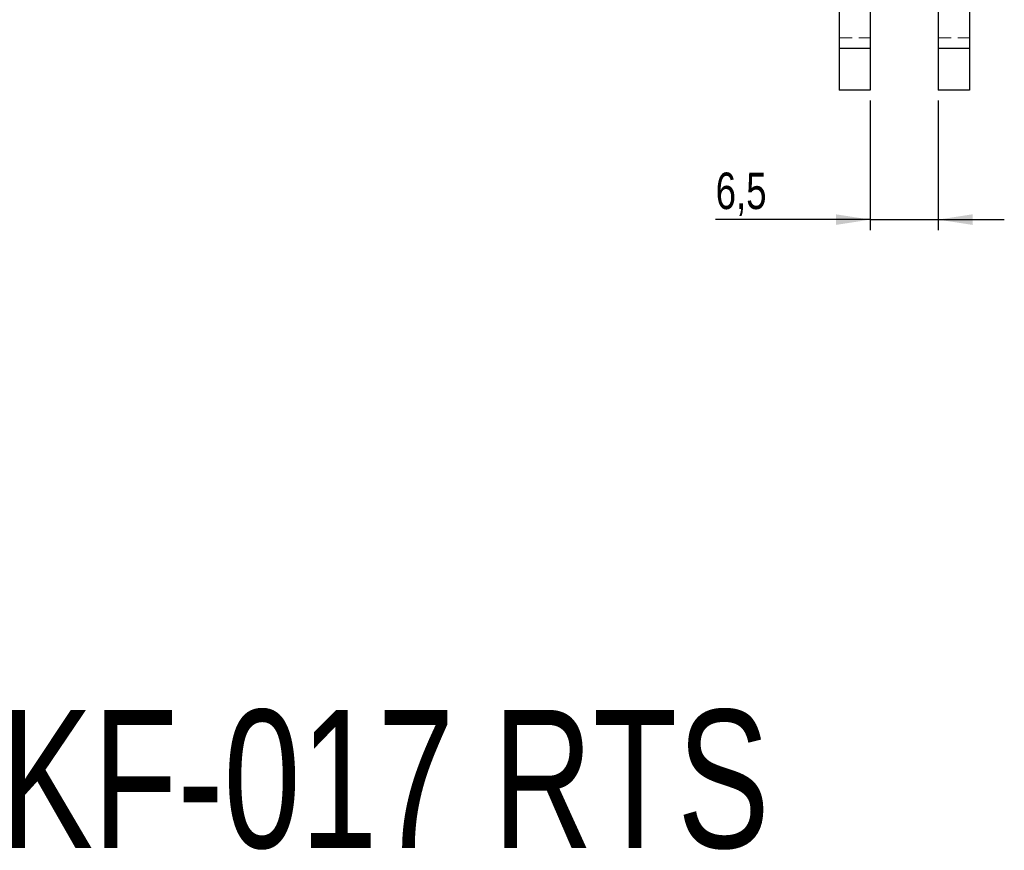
# Model space of a CAD drawing. Header units: millimetres. Extents: x 21 to 401, y 14 to 292.
# Tile 35 of 52: x 250 to 344, y 71 to 151. Entities that reach past the tile are written whole.
import ezdxf

# ---------------------------------------------------------------- set-up
doc = ezdxf.new("R2010")
doc.units = ezdxf.units.MM
doc.linetypes.add('HIDDEN', pattern=[1.905, 1.27, -0.635])
doc.layers.add('FORMATO', color=179, linetype='Continuous')
doc.styles.add('SLDTEXTSTYLE0', font='TXT', dxfattribs={"width": 0.75})
doc.dimstyles.new('SLDDIMSTYLE3', dxfattribs={"dimtxt": 3.5, "dimasz": 3.302, "dimexe": 0, "dimexo": 0.0625, "dimgap": 0.875, "dimtad": 1, "dimdec": 3, "dimrnd": 1e-09, "dimzin": 12, "dimdsep": 46, "dimtxsty": 'SLDTEXTSTYLE0', "dimsah": 1, "dimcen": 0.09, "dimadec": 0, "dimazin": 3, "dimtfac": 1, "dimtdec": 3, "dimtmove": 0, "dimatfit": 0, "dimfxl": 0, "dimfrac": 2, "dimtolj": 1, "dimtzin": 12, "dimarcsym": 0})

# ---------------------------------------------------------------- blocks, each defined once
blk = doc.blocks.new('_D_8')
at = {"layer": 'FORMATO'}
for p, q in [((331.273, 142.797), (331.273, 130.378)), ((337.773, 142.797), (337.773, 130.378)), ((331.273, 131.378), (316.446, 131.378)), ((331.273, 131.378), (337.773, 131.378)), ((337.773, 131.378), (344.123, 131.378))]:
    blk.add_line(p, q, dxfattribs=at)
for points in [[(331.273, 131.378), (327.971, 131.886), (327.971, 130.87)], [(337.773, 131.378), (341.075, 130.87), (341.075, 131.886)]]:
    blk.add_solid(points, dxfattribs=at)
at = {"layer": 'FORMATO', "insert": (316.446, 135.89), "char_height": 3.5, "attachment_point": 1, "style": 'SLDTEXTSTYLE0'}
blk.add_mtext('6,5', dxfattribs=at)

msp = doc.modelspace()

# ---------------------------------------------------------------- linework, layer by layer
at = {"color": 7, "linetype": 'Continuous', "lineweight": 25}
for p, q in [((328.272723, 162.921222), (328.272723, 147.796781)), ((331.272723, 162.906343), (331.272723, 147.796781)), ((337.772724, 162.905598), (337.772724, 147.796781)), ((340.772724, 162.920477), (340.772724, 147.796781)), ((331.272723, 147.796781), (328.272723, 147.796781)), ((328.272723, 147.796781), (328.272723, 143.796781)), ((331.272723, 147.796781), (331.272723, 143.796781)), ((340.772724, 147.796781), (337.772724, 147.796781)), ((337.772724, 147.796781), (337.772724, 143.796781)), ((340.772724, 147.796781), (340.772724, 143.796781)), ((331.272723, 143.796781), (328.272723, 143.796781)), ((340.772724, 143.796781), (337.772724, 143.796781))]:
    msp.add_line(p, q, dxfattribs=at)
at = {"color": 7, "linetype": 'HIDDEN', "lineweight": 18}
for p, q in [((328.272723, 148.796781), (331.272723, 148.796781)), ((337.772724, 148.796781), (340.772724, 148.796781)), ((331.272723, 147.796781), (328.272723, 147.796781)), ((340.772724, 147.796781), (337.772724, 147.796781))]:
    msp.add_line(p, q, dxfattribs=at)

# ---------------------------------------------------------------- texts
at = {"layer": 'FORMATO', "insert": (247.889091, 84.36784), "char_height": 13.2291667, "attachment_point": 1, "style": 'SLDTEXTSTYLE0'}
msp.add_mtext('KF-017 RTS', dxfattribs=at)

# ---------------------------------------------------------------- dimensions: what is measured, and where the dimension line sits
at = {"layer": 'FORMATO'}
dim = msp.add_linear_dim(base=(337.772723, 131.378056), p1=(331.272723, 143.796781), p2=(337.772723, 143.796781), dimstyle='SLDDIMSTYLE3', dxfattribs=at)
dim.commit()
dim.dimension.update_dxf_attribs({"geometry": '_D_8', "text_midpoint": (319.678953, 131.378056), "dimtype": 160})

doc.saveas('drawing.dxf')
